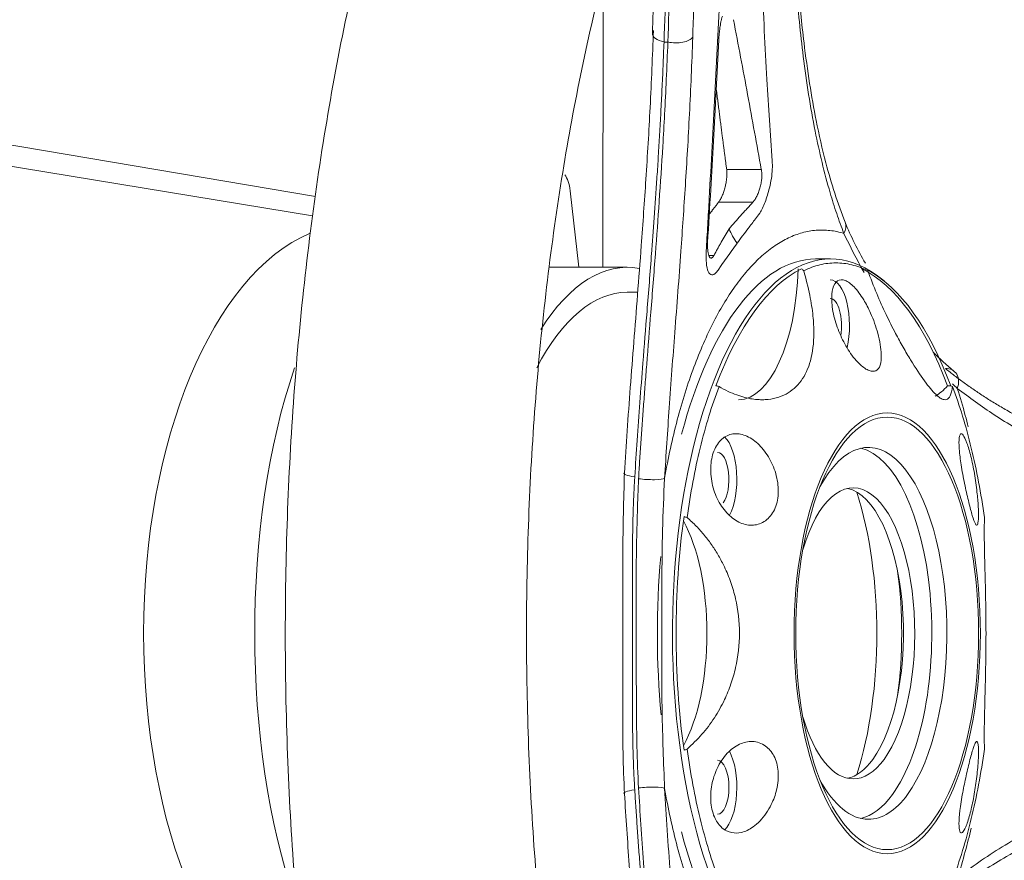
# Model space of a CAD drawing. Header units: millimetres. Extents: x 0 to 594, y 0 to 420.
# Tile 119 of 256: x 229.61 to 235.53, y 321.88 to 326.93. Entities that reach past the tile are written whole.
import ezdxf

# ---------------------------------------------------------------- set-up
doc = ezdxf.new("R2010")
doc.units = ezdxf.units.MM
doc.layers.add('1', color=7, linetype='Continuous', true_color=0xffffff)
doc.styles.add('Arial', font='txt')
doc.dimstyles.get("Standard").update_dxf_attribs({"dimtxt": 0.18, "dimasz": 0.18, "dimexe": 0.18, "dimexo": 0.0625, "dimgap": 0.09, "dimtad": 0, "dimtih": 1, "dimtoh": 1, "dimdec": 4, "dimzin": 0, "dimdsep": 46, "dimtxsty": 'Standard', "dimcen": 0.09, "dimadec": 0, "dimazin": 0, "dimtfac": 1, "dimtdec": 4, "dimtofl": 0, "dimtmove": 0, "dimatfit": 3, "dimfxl": 0, "dimtolj": 1, "dimtzin": 0, "dimarcsym": 0})

# ---------------------------------------------------------------- blocks, each defined once
blk = doc.blocks.new('_U5')
at = {"layer": '1', "color": 18, "lineweight": 18}
for p, q in [((170.9219, 289.963), (170.9219, 380.6252)), ((338.7503, 348.6183), (338.7503, 380.6252)), ((170.9219, 378.6252), (248.7529, 378.6252)), ((338.7503, 378.6252), (260.9193, 378.6252))]:
    blk.add_line(p, q, dxfattribs=at)
at = {"layer": '1', "color": 18}
for points in [[(170.9219, 378.6252), (174.4219, 379.563), (174.4219, 377.6874)], [(338.7503, 378.6252), (335.2503, 377.6874), (335.2503, 379.563)]]:
    blk.add_solid(points, dxfattribs=at)
at = {"layer": '1', "color": 18, "linetype": 'Continuous', "lineweight": 13, "insert": (250.4384, 375.9894), "char_height": 3.5, "attachment_point": 7, "line_spacing_factor": 1.047437, "style": 'Arial'}
blk.add_mtext('\\fArial|b0|i0;\\W1.0000;3.36', dxfattribs=at)

msp = doc.modelspace()

# ---------------------------------------------------------------- linework, layer by layer
at = {"layer": '1', "color": 155, "linetype": 'Continuous', "lineweight": 13}
for p, q in [((233.1145, 327.1785), (233.1118, 325.4413)), ((233.5032, 326.7955), (233.4799, 326.7955)), ((228.0039, 326.4402), (231.384, 325.8669)), ((234.0646, 326.0287), (233.8566, 326.0287)), ((234.0142, 325.8326), (233.8079, 325.8326)), ((233.7603, 325.5126), (233.749, 325.5126)), ((233.78, 325.5126), (233.7616, 325.5126))]:
    msp.add_line(p, q, dxfattribs=at)
at = {"layer": '1', "color": 155, "linetype": 'Continuous', "lineweight": 18}
for p, q in [((231.3675, 325.7504), (229.2994, 326.0907)), ((232.9159, 325.9016), (232.968, 325.4413)), ((234.4815, 325.4913), (234.3909, 325.4913)), ((233.258, 325.4413), (232.7908, 325.4413)), ((234.8025, 325.3595), (234.7878, 325.3713)), ((233.3215, 325.2913), (233.258, 325.2913)), ((235.2039, 324.7298), (235.1846, 324.7298)), ((233.8015, 324.3288), (233.8015, 324.3288))]:
    msp.add_line(p, q, dxfattribs=at)
at = {"layer": '1', "color": 155, "linetype": 'Continuous', "lineweight": 13}
for centre, major_axis, ratio, start_param, end_param in [((233.5228, 326.844), (-0.1124, 0.0038), 0.476596, 0.016791, 1.195354), ((233.5461, 326.844), (0.1124, -0.0038), 0.476596, 4.336946, 5.966683), ((234.4632, 325.6713), (-0.1047, -0.0411), 0.773237, 2.378662, 3.13998), ((233.3513, 324.1951), (-0.1123, 0.0067), 0.152528, 6.064688, 7.429017), ((233.3739, 324.1831), (0.1123, -0.0067), 0.150754, 4.287179, 6.065115), ((233.3513, 322.2874), (-0.1123, -0.0067), 0.152528, 5.137354, 6.501682), ((233.3739, 322.2994), (0.1123, 0.0067), 0.150754, 0.21807, 1.996007)]:
    msp.add_ellipse(centre, major_axis=major_axis, ratio=ratio, start_param=start_param, end_param=end_param, dxfattribs=at)
at = {"layer": '1', "color": 155, "linetype": 'Continuous', "lineweight": 18}
for centre, major_axis, ratio, start_param, end_param in [((232.8547, 325.8628), (0, -0.15), 0.422618, 1.832596, 2.682029), ((234.4815, 323.2413), (0, -2.25), 0.422618, 2.813623, 6.283185), ((231.6179, 323.2413), (0, -2.4591), 0.515038, 3.355417, 6.068379), ((233.258, 323.2413), (0, -2.2), 0.422618, 3.063151, 3.733783), ((234.3909, 323.2413), (0, -2.25), 0.422618, 3.141625, 4.151451), ((234.4979, 323.2413), (0, 2.2375), 0.422618, 0.204231, 0.842967), ((233.9286, 325.4954), (0, 0.85), 0.422618, 3.141606, 4.638002), ((234.4786, 323.2413), (0, -2.2375), 0.422618, 2.298626, 2.937362), ((234.4979, 323.2413), (0, -2.2375), 0.422618, 2.298626, 2.918539), ((234.4786, 325.0913), (0, 0.275), 0.422618, 4.208098, 6.28312), ((233.258, 323.2413), (0, -2.05), 0.422618, 3.141593, 3.819882), ((234.4786, 325.0913), (0, 0.1625), 0.422618, 4.335332, 6.28312), ((232.0888, 323.2413), (0, 2.53), 0.422618, 0.88875, 2.25777), ((235.1527, 324.7295), (-0.0707, -0.0875), 0.775864, 1.97452, 3.752456), ((235.0286, 325.4954), (0, -0.85), 0.422618, 0.229083, 0.449212), ((233.8015, 324.1663), (0, -0.275), 0.422618, 0.673217, 2.769445), ((234.7081, 323.2413), (0, -1.1175), 0.422618, 0.523599, 3.805778), ((234.6174, 323.2413), (0, -1.1175), 0.422618, 0.523599, 3.045512), ((233.8015, 324.1663), (0, 0.1625), 0.422618, 3.665191, 6.283185), ((234.6174, 323.2413), (0, -0.875), 0.422618, 0.523599, 4.101186), ((234.5495, 323.2413), (0, -0.875), 0.422618, 0.523599, 3.049636), ((234.1643, 323.2413), (0, -1.4075), 0.422618, 0.923137, 2.218357), ((234.4979, 323.2413), (0, -2.2375), 0.422618, 4.393021, 5.031757), ((233.3785, 323.2413), (0, -0.85), 0.422618, 0.651764, 2.489829), ((234.3909, 323.2413), (0, -2.25), 0.422618, 4.506058, 4.93194), ((234.3909, 323.2413), (0, -1.225), 0.422618, 1.261579, 1.88008), ((234.6174, 323.2413), (0, -0.875), 0.422618, 5.323461, 6.283185), ((233.8015, 322.3163), (0, 0.275), 0.422618, 3.505265, 5.625447), ((233.8015, 322.3163), (0, 0.1625), 0.422618, 3.141625, 6.28312), ((234.5495, 323.2413), (0, -0.875), 0.422618, 0.092022, 0.523599), ((234.6174, 323.2413), (0, -0.875), 0.422618, 0, 0.523599), ((234.7081, 323.2413), (0, -1.1175), 0.422618, 5.618869, 6.283185), ((234.6174, 323.2413), (0, -1.1175), 0.422618, 0.096048, 0.523599), ((234.7081, 323.2413), (0, -1.1175), 0.422618, 0, 0.523599), ((234.3909, 323.2413), (0, -2.25), 0.422618, 5.271723, 6.28312)]:
    msp.add_ellipse(centre, major_axis=major_axis, ratio=ratio, start_param=start_param, end_param=end_param, dxfattribs=at)
for major_axis in [(0, -1.325), (0, -1.3)]:
    msp.add_ellipse((234.8214, 323.2413), major_axis=major_axis, ratio=0.422618, dxfattribs=at)
for points, knots in [([(239.3184, 325.373), (239.309, 325.4597), (239.2715, 325.7841), (239.1894, 326.3365), (239.0601, 327.0168), (238.9045, 327.6712), (238.7236, 328.2957), (238.5177, 328.8863), (238.287, 329.4391), (238.0317, 329.9506), (237.7515, 330.417), (237.4461, 330.8339), (237.1163, 331.1958), (236.7641, 331.4962), (236.3945, 331.7289), (236.0143, 331.8903), (235.6314, 331.9801), (235.2523, 332.001), (234.8817, 331.9572), (234.5224, 331.8518), (234.2377, 331.7191), (234.0754, 331.6183), (234.0236, 331.5835)], [0, 0, 0, 0, 0.019736, 0.074177, 0.128725, 0.183422, 0.238313, 0.293445, 0.348872, 0.404642, 0.460777, 0.517225, 0.57369, 0.629518, 0.683856, 0.73601, 0.7859, 0.834082, 0.881456, 0.928794, 0.976946, 1, 1, 1, 1]), ([(234.9672, 330.4573), (235.0035, 330.4743), (235.0998, 330.5111), (235.2515, 330.5452), (235.4171, 330.5416), (235.5931, 330.4964), (235.7762, 330.4077), (235.9724, 330.2696), (236.1808, 330.0746), (236.3972, 329.8174), (236.6113, 329.505), (236.8198, 329.138), (237.0192, 328.7187), (237.2065, 328.2499), (237.3787, 327.7352), (237.5332, 327.1794), (237.6681, 326.5874), (237.7804, 325.9642), (237.8434, 325.5213), (237.8693, 325.2887), (237.8707, 325.2759)], [0, 0, 0, 0, 0.035716, 0.09875, 0.170416, 0.234612, 0.292883, 0.348533, 0.407591, 0.465496, 0.523211, 0.581078, 0.639322, 0.697999, 0.757088, 0.816541, 0.876297, 0.9363, 0.996496, 1, 1, 1, 1]), ([(232.2657, 329.2231), (232.2366, 329.156), (232.1311, 328.9038), (231.9638, 328.4417), (231.7758, 327.8228), (231.6137, 327.1724), (231.4776, 326.4957), (231.3681, 325.7972), (231.2855, 325.0814), (231.2302, 324.3533), (231.2023, 323.6177), (231.202, 322.8797), (231.2293, 322.1444), (231.284, 321.4168), (231.3659, 320.7018), (231.4745, 320.0044), (231.6094, 319.3292), (231.7701, 318.6804), (231.9564, 318.063), (232.1253, 317.5934), (232.2335, 317.334), (232.2659, 317.2592)], [0, 0, 0, 0, 0.021143, 0.078157, 0.134902, 0.191393, 0.247673, 0.303787, 0.359775, 0.415673, 0.471514, 0.527331, 0.58315, 0.638994, 0.694891, 0.750874, 0.806979, 0.863246, 0.919721, 0.976457, 1, 1, 1, 1]), ([(233.5757, 317.8847), (233.5594, 317.9226), (233.4794, 318.1137), (233.3445, 318.4875), (233.1805, 319.0228), (233.0358, 319.5979), (232.9119, 320.2061), (232.8105, 320.8423), (232.733, 321.5005), (232.6803, 322.1748), (232.653, 322.8591), (232.6516, 323.5471), (232.676, 324.2326), (232.726, 324.9093), (232.8011, 325.5711), (232.9003, 326.212), (233.0226, 326.8259), (233.1661, 327.4075), (233.3294, 327.95), (233.469, 328.3421), (233.5544, 328.5475), (233.5759, 328.5975)], [0, 0, 0, 0, 0.014073, 0.069968, 0.126158, 0.182664, 0.23943, 0.296403, 0.353536, 0.410785, 0.468112, 0.525481, 0.58286, 0.640205, 0.697482, 0.754654, 0.811681, 0.868519, 0.925117, 0.981418, 1, 1, 1, 1]), ([(234.0357, 328.2728), (234.0402, 328.0726), (234.0486, 327.6978), (234.0695, 327.1302), (234.0954, 326.5992), (234.1195, 326.2438), (234.1305, 326.0815)], [0, 0, 0, 0, 0.266994, 0.499999, 0.771552, 1, 1, 1, 1]), ([(233.4586, 328.206), (233.4567, 328.1546), (233.452, 328.028), (233.4456, 327.8513), (233.4372, 327.6191), (233.4256, 327.2928), (233.4161, 327.0164), (233.4103, 326.8469)], [0, 0, 0, 0, 0.113427, 0.279575, 0.390124, 0.626014, 1, 1, 1, 1]), ([(233.8529, 328.023), (233.8512, 327.9723), (233.8477, 327.8709), (233.842, 327.7183), (233.836, 327.5654), (233.8275, 327.3608), (233.8162, 327.1042), (233.8015, 326.7945), (233.7858, 326.4832), (233.7692, 326.1703), (233.7547, 325.9082), (233.7442, 325.724), (233.7382, 325.6186), (233.7351, 325.5658), (233.7336, 325.5394)], [0, 0, 0, 0, 0.0625, 0.125, 0.1875, 0.25, 0.375, 0.5, 0.625, 0.75, 0.875, 0.9375, 0.96875, 1, 1, 1, 1]), ([(234.5681, 325.7122), (234.5241, 325.8262), (234.46, 326.0245), (234.396, 326.3075), (234.3536, 326.5488), (234.3156, 326.822), (234.2793, 327.19), (234.263, 327.4878), (234.2575, 327.6651)], [0, 0, 0, 0, 0.210412, 0.35067, 0.468082, 0.591008, 0.763756, 1, 1, 1, 1]), ([(233.8091, 326.8087), (233.8093, 326.8109), (233.8095, 326.8153), (233.8099, 326.822), (233.8104, 326.8288), (233.8109, 326.8356), (233.8115, 326.8424), (233.8126, 326.8538), (233.8144, 326.8698), (233.817, 326.8896), (233.8201, 326.9081), (233.823, 326.9228), (233.8257, 326.9342), (233.8281, 326.9429), (233.8297, 326.9476), (233.8305, 326.95)], [0, 0, 0, 0, 0.042059, 0.083813, 0.125384, 0.166894, 0.208467, 0.250222, 0.374731, 0.500109, 0.62425, 0.750065, 0.832912, 0.915878, 1, 1, 1, 1]), ([(233.8977, 326.9296), (233.9261, 326.7794), (233.9831, 326.4789), (234.0374, 326.1788), (234.0646, 326.0287)], [0, 0, 0, 0, 0.5, 1, 1, 1, 1]), ([(233.2419, 324.2054), (233.2473, 324.2898), (233.2583, 324.4619), (233.2776, 324.7239), (233.2987, 324.9964), (233.3211, 325.2808), (233.3462, 325.6084), (233.3725, 325.9853), (233.3987, 326.4183), (233.4104, 326.711), (233.4165, 326.8643)], [0, 0, 0, 0, 0.090748, 0.185213, 0.284382, 0.388966, 0.499477, 0.650349, 0.816962, 1, 1, 1, 1]), ([(233.7419, 325.5878), (233.7482, 325.6951), (233.7602, 325.8985), (233.7828, 326.3052), (233.7985, 326.605), (233.8091, 326.8087)], [0, 0, 0, 0, 0.263762, 0.5, 1, 1, 1, 1]), ([(234.1305, 326.0815), (234.1311, 326.065), (234.1323, 326.0329), (234.1261, 325.9761), (234.1123, 325.9083), (234.0892, 325.8316), (234.0579, 325.7684), (234.023, 325.7238), (233.9889, 325.6795), (233.9521, 325.6308), (233.9302, 325.601), (233.9191, 325.586)], [0, 0, 0, 0, 0.086478, 0.168081, 0.250463, 0.3775, 0.499699, 0.590468, 0.74964, 0.873789, 1, 1, 1, 1]), ([(233.8566, 326.0287), (233.8568, 326.0272), (233.8572, 326.024), (233.8577, 326.0182), (233.858, 326.0112), (233.8581, 326.0026), (233.8578, 325.9925), (233.8566, 325.9751), (233.8536, 325.9522), (233.8474, 325.9234), (233.8397, 325.8968), (233.8316, 325.8752), (233.8247, 325.8601), (233.8191, 325.8495), (233.8135, 325.8402), (233.8098, 325.8351), (233.8079, 325.8326)], [0, 0, 0, 0, 0.027262, 0.060292, 0.099087, 0.143649, 0.193976, 0.250067, 0.392143, 0.49985, 0.630494, 0.749471, 0.813745, 0.876894, 0.938964, 1, 1, 1, 1]), ([(234.0646, 326.0287), (234.065, 326.0272), (234.0656, 326.0241), (234.0664, 326.0193), (234.0675, 326.0109), (234.0683, 325.9982), (234.0678, 325.978), (234.0649, 325.9532), (234.059, 325.9251), (234.0504, 325.8971), (234.0417, 325.8758), (234.0337, 325.8602), (234.0274, 325.8496), (234.0208, 325.8401), (234.0164, 325.8351), (234.0142, 325.8326)], [0, 0, 0, 0, 0.027613, 0.055371, 0.08337, 0.165962, 0.250006, 0.371018, 0.499864, 0.619379, 0.74945, 0.810042, 0.874518, 0.940585, 1, 1, 1, 1]), ([(234.0142, 325.8326), (234.0127, 325.8309), (234.0112, 325.8291), (234.0081, 325.8257), (234.0066, 325.824), (234.002, 325.819), (233.9989, 325.8157), (233.9928, 325.8092), (233.9898, 325.8059), (233.9837, 325.7993), (233.9746, 325.7895), (233.9656, 325.7795), (233.9536, 325.7662), (233.9476, 325.7596), (233.9296, 325.7396), (233.9178, 325.7263), (233.8943, 325.6995), (233.8826, 325.6861), (233.871, 325.6726)], [0, 0, 0, 0, 0.03125, 0.03125, 0.0625, 0.0625, 0.125, 0.125, 0.1875, 0.1875, 0.25, 0.375, 0.375, 0.5, 0.5, 0.75, 0.75, 1, 1, 1, 1]), ([(234.6902, 325.4655), (234.6902, 325.4655), (234.6441, 325.545), (234.6037, 325.6272), (234.5681, 325.7122)], [0, 0, 0, 0, 0.000018, 1, 1, 1, 1]), ([(233.871, 325.6726), (233.863, 325.6594), (233.8552, 325.6461), (233.8396, 325.6194), (233.8319, 325.6061), (233.8205, 325.586), (233.8168, 325.5794), (233.8093, 325.566), (233.8037, 325.556), (233.7982, 325.5459), (233.7945, 325.5391), (233.7927, 325.5357), (233.789, 325.529), (233.7872, 325.5256), (233.7845, 325.5207), (233.7836, 325.519), (233.7818, 325.5158), (233.7809, 325.5142), (233.78, 325.5126)], [0, 0, 0, 0, 0.25, 0.25, 0.5, 0.5, 0.625, 0.625, 0.75, 0.8125, 0.8125, 0.875, 0.875, 0.9375, 0.9375, 0.96875, 0.96875, 1, 1, 1, 1]), ([(233.9191, 325.586), (233.8998, 325.6135), (233.8831, 325.6426), (233.8711, 325.6724), (233.871, 325.6726)], [0, 0, 0, 0, 0.992069, 1, 1, 1, 1]), ([(233.7336, 325.5394), (233.7304, 325.4853), (233.737, 325.4174), (233.7653, 325.3912), (233.7885, 325.4019), (233.8087, 325.4295), (233.8291, 325.4597), (233.855, 325.4967), (233.8867, 325.5414), (233.9082, 325.5712), (233.9191, 325.586)], [0, 0, 0, 0, 0.25, 0.375, 0.5, 0.5625, 0.625, 0.75, 0.875, 1, 1, 1, 1]), ([(233.78, 325.5126), (233.7794, 325.5116), (233.7782, 325.5094), (233.7763, 325.5064), (233.7743, 325.5036), (233.7716, 325.5004), (233.7683, 325.4976), (233.7632, 325.4953), (233.7573, 325.4966), (233.7513, 325.5046), (233.7467, 325.5183), (233.744, 325.5343), (233.7426, 325.5491), (233.7419, 325.5613), (233.7417, 325.5742), (233.7418, 325.5833), (233.7419, 325.5878)], [0, 0, 0, 0, 0.028522, 0.058837, 0.091011, 0.125139, 0.188879, 0.250046, 0.380112, 0.499863, 0.628495, 0.749414, 0.813612, 0.876265, 0.938098, 1, 1, 1, 1]), ([(233.8105, 324.7249), (233.8287, 324.7147), (233.864, 324.695), (233.9158, 324.6736), (233.9642, 324.6585), (234.0091, 324.6494), (234.0504, 324.6453), (234.122, 324.6454), (234.2154, 324.67), (234.2793, 324.7254), (234.3287, 324.7926), (234.3675, 324.8775), (234.3842, 325.0166), (234.3764, 325.1528), (234.3578, 325.2789), (234.3331, 325.3717), (234.32, 325.421)], [0, 0, 0, 0, 0.048493, 0.094256, 0.137299, 0.177632, 0.21527, 0.25023, 0.379395, 0.499229, 0.500099, 0.620302, 0.749867, 0.822427, 0.905773, 1, 1, 1, 1]), ([(234.32, 325.421), (234.3516, 325.4366), (234.3835, 325.4483), (234.4477, 325.464), (234.4799, 325.4679), (234.5444, 325.4679), (234.5767, 325.464), (234.6409, 325.4483), (234.6728, 325.4366), (234.7043, 325.421)], [0, 0, 0, 0, 0.25, 0.25, 0.5, 0.5, 0.75, 0.75, 1, 1, 1, 1]), ([(235.2139, 324.7249), (235.2121, 324.7137), (235.2086, 324.6917), (235.2005, 324.6686), (235.1905, 324.6532), (235.1783, 324.6455), (235.1623, 324.6447), (235.1415, 324.6536), (235.1052, 324.6834), (235.0482, 324.7508), (234.9775, 324.8578), (234.9174, 324.9595), (234.8675, 325.0508), (234.8135, 325.1587), (234.7562, 325.2854), (234.722, 325.3748), (234.7043, 325.421)], [0, 0, 0, 0, 0.053678, 0.10502, 0.154526, 0.202713, 0.250119, 0.312843, 0.374717, 0.49922, 0.624172, 0.686443, 0.749506, 0.829019, 0.91171, 1, 1, 1, 1]), ([(234.7649, 325.0448), (234.754, 325.0851), (234.7287, 325.1565), (234.6774, 325.2549), (234.6235, 325.3283), (234.5667, 325.3693), (234.52, 325.3667), (234.4913, 325.3205), (234.4845, 325.2398), (234.5005, 325.1383), (234.5393, 325.0294), (234.5939, 324.9293), (234.656, 324.8534), (234.7139, 324.8153), (234.7562, 324.8146), (234.783, 324.8489), (234.7895, 324.9238), (234.7772, 324.9989), (234.7649, 325.0448)], [0, 0, 0, 0, 0.07295, 0.124959, 0.189779, 0.249765, 0.31127, 0.374683, 0.43218, 0.499864, 0.562455, 0.624903, 0.692126, 0.749655, 0.802448, 0.858287, 0.916863, 1, 1, 1, 1]), ([(235.1717, 324.8326), (235.1899, 324.8182), (235.2267, 324.789), (235.2842, 324.7464), (235.3442, 324.7043), (235.4069, 324.6627), (235.4722, 324.6218), (235.5766, 324.5602), (235.7311, 324.4787), (235.9311, 324.39), (236.1424, 324.3128), (236.3252, 324.2592), (236.4892, 324.2206), (236.6326, 324.1926), (236.7333, 324.1788), (236.7859, 324.1717)], [0, 0, 0, 0, 0.039358, 0.079705, 0.121045, 0.163382, 0.206718, 0.251058, 0.36803, 0.500817, 0.62068, 0.749798, 0.82546, 0.90886, 1, 1, 1, 1]), ([(233.6183, 323.9373), (233.6284, 324.0098), (233.6401, 324.0811), (233.6664, 324.2204), (233.6811, 324.2885), (233.7134, 324.4207), (233.7309, 324.4848), (233.7687, 324.6085), (233.789, 324.668), (233.8105, 324.7249)], [0, 0, 0, 0, 0.25, 0.25, 0.5, 0.5, 0.75, 0.75, 1, 1, 1, 1]), ([(235.2139, 324.7249), (235.2353, 324.668), (235.2556, 324.6085), (235.2934, 324.4848), (235.311, 324.4207), (235.3432, 324.2885), (235.3579, 324.2204), (235.3843, 324.0811), (235.3959, 324.0098), (235.406, 323.9373)], [0, 0, 0, 0, 0.25, 0.25, 0.5, 0.5, 0.75, 0.75, 1, 1, 1, 1]), ([(234.1322, 324.2543), (234.1471, 324.2205), (234.1684, 324.1478), (234.1682, 324.038), (234.1304, 323.9495), (234.0662, 323.8963), (233.9879, 323.8859), (233.9085, 323.9148), (233.838, 323.9803), (233.7845, 324.0736), (233.7578, 324.1841), (233.7609, 324.2942), (233.7969, 324.3828), (233.8561, 324.4368), (233.9304, 324.4464), (234.0078, 324.4162), (234.0793, 324.35), (234.1174, 324.2881), (234.1322, 324.2543)], [0, 0, 0, 0, 0.062763, 0.12485, 0.186976, 0.249744, 0.312458, 0.374956, 0.437526, 0.499868, 0.562243, 0.624593, 0.687027, 0.749626, 0.81214, 0.874705, 0.937208, 1, 1, 1, 1]), ([(235.3613, 324.0908), (235.3573, 324.1264), (235.3472, 324.2012), (235.325, 324.308), (235.3004, 324.3926), (235.2774, 324.4387), (235.2603, 324.4456), (235.2513, 324.4115), (235.2543, 324.3387), (235.2674, 324.2414), (235.288, 324.1306), (235.3126, 324.0251), (235.3343, 323.941), (235.3526, 323.8927), (235.3645, 323.8873), (235.3686, 323.9104), (235.3706, 323.947), (235.3705, 323.9953), (235.3648, 324.06), (235.3613, 324.0908)], [0, 0, 0, 0, 0.064111, 0.124902, 0.185671, 0.24983, 0.305392, 0.374959, 0.437543, 0.499911, 0.565654, 0.624581, 0.683668, 0.74969, 0.812264, 0.874809, 0.875559, 0.944601, 1, 1, 1, 1]), ([(233.2419, 322.2772), (233.2386, 322.3592), (233.2321, 322.5202), (233.2318, 322.7615), (233.2322, 323.0009), (233.2328, 323.3202), (233.229, 323.7245), (233.2376, 324.0439), (233.2419, 324.2054)], [0, 0, 0, 0, 0.128879, 0.252813, 0.375222, 0.500074, 0.747258, 1, 1, 1, 1]), ([(233.3041, 324.1823), (233.3034, 324.1715), (233.3021, 324.1498), (233.3004, 324.1171), (233.2988, 324.0839), (233.2973, 324.0503), (233.296, 324.0162), (233.2948, 323.9818), (233.293, 323.9207), (233.2911, 323.8307), (233.2899, 323.7149), (233.2896, 323.5961), (233.2898, 323.4828), (233.2903, 323.3633), (233.2905, 323.2413), (233.2903, 323.1193), (233.2898, 322.9998), (233.2896, 322.8865), (233.2899, 322.7676), (233.2911, 322.6518), (233.2932, 322.5532), (233.2956, 322.4751), (233.298, 322.4157), (233.3007, 322.3575), (233.303, 322.3192), (233.3041, 322.3003)], [0, 0, 0, 0, 0.017339, 0.034884, 0.052636, 0.070597, 0.088766, 0.107146, 0.125736, 0.186416, 0.250762, 0.310163, 0.375446, 0.430818, 0.5, 0.56918, 0.624555, 0.689835, 0.749239, 0.813582, 0.874265, 0.906658, 0.938409, 0.969521, 1, 1, 1, 1]), ([(233.6183, 323.9373), (233.6371, 323.9205), (233.6738, 323.8875), (233.7241, 323.8309), (233.7691, 323.7711), (233.8089, 323.7078), (233.8476, 323.6339), (233.8829, 323.5483), (233.921, 323.417), (233.9423, 323.2425), (233.9213, 323.0677), (233.8834, 322.9356), (233.8414, 322.8335), (233.7838, 322.7305), (233.7083, 322.6287), (233.649, 322.5736), (233.6183, 322.5452)], [0, 0, 0, 0, 0.053678, 0.10502, 0.154526, 0.202713, 0.250119, 0.312843, 0.374717, 0.49922, 0.624172, 0.686443, 0.749506, 0.829019, 0.91171, 1, 1, 1, 1]), ([(235.406, 322.5452), (235.4056, 322.5621), (235.4048, 322.595), (235.4049, 322.6516), (235.4057, 322.7114), (235.4071, 322.7748), (235.4089, 322.8486), (235.4112, 322.9342), (235.4142, 323.0655), (235.4162, 323.2401), (235.4143, 323.4149), (235.4112, 323.5469), (235.4085, 323.649), (235.406, 323.752), (235.4044, 323.8539), (235.4055, 323.9089), (235.406, 323.9373)], [0, 0, 0, 0, 0.053678, 0.10502, 0.154526, 0.202713, 0.250119, 0.312843, 0.374717, 0.49922, 0.624172, 0.686443, 0.749506, 0.829019, 0.91171, 1, 1, 1, 1]), ([(234.0572, 322.1144), (234.0831, 322.1416), (234.1236, 322.2007), (234.1631, 322.3069), (234.1718, 322.4133), (234.146, 322.5077), (234.0896, 322.5731), (234.0146, 322.5985), (233.9322, 322.5805), (233.8559, 322.5244), (233.7973, 322.4369), (233.7621, 322.3295), (233.7567, 322.2199), (233.7814, 322.1283), (233.8273, 322.0671), (233.8828, 322.0396), (233.9482, 322.041), (234.0072, 322.0687), (234.0439, 322.1005), (234.0572, 322.1144)], [0, 0, 0, 0, 0.071724, 0.124847, 0.188662, 0.249453, 0.306659, 0.374533, 0.43716, 0.49958, 0.566603, 0.624366, 0.687479, 0.749158, 0.800766, 0.856258, 0.903656, 0.963176, 1, 1, 1, 1]), ([(235.3399, 322.2487), (235.3464, 322.283), (235.3586, 322.3579), (235.3676, 322.454), (235.3721, 322.5367), (235.3677, 322.5904), (235.3559, 322.5954), (235.3406, 322.559), (235.3196, 322.4883), (235.2965, 322.3881), (235.2733, 322.2776), (235.2575, 322.1743), (235.2513, 322.0927), (235.2558, 322.0436), (235.2712, 322.0363), (235.2931, 322.0728), (235.3179, 322.1457), (235.3331, 322.2135), (235.3399, 322.2487)], [0, 0, 0, 0, 0.059612, 0.125015, 0.172919, 0.249949, 0.320962, 0.374786, 0.438379, 0.499687, 0.556511, 0.624758, 0.687254, 0.749902, 0.817793, 0.876791, 0.93891, 1, 1, 1, 1]), ([(233.8105, 321.7576), (233.789, 321.8145), (233.7687, 321.8741), (233.7309, 321.9977), (233.7134, 322.0619), (233.6811, 322.1941), (233.6664, 322.2621), (233.6401, 322.4015), (233.6284, 322.4727), (233.6183, 322.5452)], [0, 0, 0, 0, 0.25, 0.25, 0.5, 0.5, 0.75, 0.75, 1, 1, 1, 1]), ([(235.406, 322.5452), (235.3959, 322.4727), (235.3843, 322.4015), (235.3579, 322.2621), (235.3432, 322.1941), (235.311, 322.0619), (235.2934, 321.9977), (235.2556, 321.8741), (235.2353, 321.8145), (235.2139, 321.7576)], [0, 0, 0, 0, 0.25, 0.25, 0.5, 0.5, 0.75, 0.75, 1, 1, 1, 1]), ([(236.7859, 322.3109), (236.7519, 322.3064), (236.6851, 322.2976), (236.587, 322.2809), (236.4926, 322.2622), (236.402, 322.2415), (236.3152, 322.2192), (236.2322, 322.1956), (236.1529, 322.1709), (236.0775, 322.1454), (236.0057, 322.1193), (235.8865, 322.0728), (235.7295, 322.0031), (235.5529, 321.9099), (235.4075, 321.8213), (235.2847, 321.7381), (235.2088, 321.6789), (235.1717, 321.6499)], [0, 0, 0, 0, 0.058881, 0.115799, 0.170756, 0.223751, 0.274784, 0.323857, 0.370969, 0.416121, 0.459313, 0.500545, 0.633156, 0.749477, 0.836763, 0.920261, 1, 1, 1, 1]), ([(233.4165, 319.6183), (233.4136, 319.6961), (233.408, 319.8482), (233.3969, 320.0754), (233.3847, 320.2946), (233.3715, 320.5058), (233.3578, 320.7089), (233.3367, 321.0026), (233.3071, 321.3807), (233.2708, 321.838), (233.2513, 322.1345), (233.2419, 322.2772)], [0, 0, 0, 0, 0.093339, 0.182511, 0.267601, 0.34869, 0.425864, 0.499221, 0.680596, 0.846394, 1, 1, 1, 1])]:
    msp.add_open_spline(points, degree=3, knots=knots, dxfattribs=at)
for points, degree in [([(233.53, 328.206), (233.5127, 327.736), (233.4957, 327.2659), (233.4799, 326.7955)], 3), ([(233.7931, 326.5207), (233.8272, 326.249), (233.8566, 326.0287)], 2), ([(233.8079, 325.8326), (233.7776, 325.7938), (233.7482, 325.755)], 2), ([(234.32, 325.421), (234.3154, 325.4247), (234.3108, 325.4285), (234.3061, 325.4323)], 3), ([(235.2222, 324.8179), (235.1791, 324.8541), (235.1375, 324.8919), (235.0976, 324.9313)], 3), ([(233.7919, 324.7298), (233.7981, 324.7281), (233.8043, 324.7265), (233.8105, 324.7249)], 3), ([(235.2039, 324.7298), (235.2072, 324.7281), (235.2105, 324.7265), (235.2139, 324.7249)], 3), ([(233.6001, 323.9438), (233.6062, 323.9416), (233.6123, 323.9395), (233.6183, 323.9373)], 3), ([(233.6183, 322.5452), (233.6123, 322.543), (233.6062, 322.5409), (233.6001, 322.5388)], 3)]:
    msp.add_open_spline(points, degree=degree, dxfattribs=at)
at = {"layer": '1', "color": 155, "linetype": 'Continuous', "lineweight": 13}
for points in [[(233.5032, 326.7955), (233.519, 327.2659), (233.536, 327.736), (233.5534, 328.206)], [(234.6821, 325.4111), (234.6384, 325.4869), (234.5996, 325.566), (234.5609, 325.6451)], [(235.2429, 324.7134), (235.2333, 324.7222), (235.2237, 324.7311), (235.2142, 324.74)]]:
    msp.add_open_spline(points, degree=3, dxfattribs=at)
for points, knots in [([(233.701, 328.206), (233.6982, 328.1297), (233.6908, 327.9283), (233.6788, 327.5919), (233.6653, 327.2075), (233.6566, 326.9482), (233.6524, 326.8237)], [0, 0, 0, 0, 0.165696, 0.437224, 0.729972, 1, 1, 1, 1]), ([(234.5609, 325.6451), (234.5463, 325.6845), (234.5166, 325.7644), (234.454, 325.9645), (234.3807, 326.2721), (234.3156, 326.6866), (234.2695, 327.1458), (234.2555, 327.4668), (234.248, 327.6373)], [0, 0, 0, 0, 0.069806, 0.141569, 0.342376, 0.569697, 0.771366, 1, 1, 1, 1]), ([(233.4799, 326.7955), (233.478, 326.7475), (233.4744, 326.6529), (233.4679, 326.5119), (233.461, 326.3747), (233.4536, 326.2413), (233.4459, 326.1118), (233.4379, 325.9865), (233.4297, 325.8654), (233.4215, 325.7487), (233.4133, 325.6364), (233.3992, 325.4472), (233.3791, 325.1917), (233.3548, 324.8917), (233.3349, 324.6328), (233.3183, 324.405), (233.3087, 324.2554), (233.3041, 324.1823)], [0, 0, 0, 0, 0.058763, 0.115577, 0.170441, 0.223355, 0.274321, 0.323338, 0.370407, 0.415529, 0.458702, 0.499929, 0.632621, 0.74897, 0.836412, 0.92008, 1, 1, 1, 1]), ([(233.3267, 324.1705), (233.3289, 324.2067), (233.3335, 324.28), (233.3409, 324.3909), (233.3489, 324.5041), (233.3574, 324.6197), (233.3663, 324.7376), (233.3807, 324.9223), (233.402, 325.1858), (233.4277, 325.5126), (233.4519, 325.8453), (233.47, 326.1239), (233.4839, 326.3676), (233.4945, 326.577), (233.5002, 326.7206), (233.5032, 326.7955)], [0, 0, 0, 0, 0.039358, 0.079705, 0.121045, 0.163382, 0.206718, 0.251058, 0.36803, 0.500817, 0.62068, 0.749798, 0.82546, 0.90886, 1, 1, 1, 1]), ([(233.6524, 326.8237), (233.6496, 326.746), (233.6441, 326.5942), (233.6333, 326.3674), (233.6214, 326.1488), (233.6086, 325.9382), (233.5953, 325.736), (233.5748, 325.4428), (233.546, 325.0655), (233.511, 324.6097), (233.4923, 324.3145), (233.4833, 324.173)], [0, 0, 0, 0, 0.093456, 0.182706, 0.26783, 0.348905, 0.426012, 0.499244, 0.681367, 0.847146, 1, 1, 1, 1]), ([(234.5609, 325.6451), (234.5333, 325.6536), (234.5055, 325.6594), (234.4498, 325.6656), (234.422, 325.6661), (234.3663, 325.6616), (234.3385, 325.6566), (234.2831, 325.6414), (234.2556, 325.6312), (234.201, 325.6053), (234.1739, 325.5898), (234.1203, 325.5535), (234.0938, 325.5327), (234.0417, 325.4862), (234.016, 325.4605), (233.9657, 325.4041), (233.941, 325.3735), (233.8927, 325.3075), (233.8691, 325.2722), (233.8233, 325.1972), (233.8011, 325.1575), (233.758, 325.0739), (233.7372, 325.0301), (233.6971, 324.9384), (233.6778, 324.8907), (233.6411, 324.7916), (233.6235, 324.7403), (233.5903, 324.6345), (233.5746, 324.58), (233.5451, 324.4682), (233.5313, 324.4108), (233.5058, 324.2936), (233.494, 324.2338), (233.4833, 324.173)], [0, 0, 0, 0, 0.0625, 0.0625, 0.125, 0.125, 0.1875, 0.1875, 0.25, 0.25, 0.3125, 0.3125, 0.375, 0.375, 0.4375, 0.4375, 0.5, 0.5, 0.5625, 0.5625, 0.625, 0.625, 0.6875, 0.6875, 0.75, 0.75, 0.8125, 0.8125, 0.875, 0.875, 0.9375, 0.9375, 1, 1, 1, 1]), ([(236.8703, 324.0549), (236.816, 324.0623), (236.7099, 324.0767), (236.5556, 324.1073), (236.4094, 324.1424), (236.2713, 324.1819), (236.1413, 324.2246), (235.9565, 324.2935), (235.7284, 324.3984), (235.4677, 324.5459), (235.3158, 324.6591), (235.2429, 324.7134)], [0, 0, 0, 0, 0.093456, 0.182706, 0.26783, 0.348905, 0.426012, 0.499244, 0.681367, 0.847146, 1, 1, 1, 1]), ([(235.3091, 324.4818), (235.3032, 324.5053), (235.2971, 324.5285), (235.2758, 324.607), (235.2598, 324.661), (235.2429, 324.7134)], [0, 0, 0, 0, 0.293161, 0.293161, 1, 1, 1, 1]), ([(233.4833, 324.173), (233.4784, 324.0693), (233.4687, 323.864), (233.4671, 323.5527), (233.4662, 323.1902), (233.4653, 322.7739), (233.4773, 322.4643), (233.4833, 322.3096)], [0, 0, 0, 0, 0.167748, 0.332002, 0.500033, 0.750141, 1, 1, 1, 1]), ([(233.3267, 322.3121), (233.323, 322.395), (233.3149, 322.5804), (233.3132, 322.8907), (233.3136, 323.2954), (233.3108, 323.7303), (233.3219, 324.0386), (233.3267, 324.1705)], [0, 0, 0, 0, 0.134678, 0.301282, 0.500039, 0.786063, 1, 1, 1, 1]), ([(235.2429, 321.7692), (235.2854, 321.8018), (235.3724, 321.8684), (235.5142, 321.9604), (235.6682, 322.0495), (235.836, 322.1343), (236.0361, 322.2213), (236.2758, 322.3047), (236.5611, 322.3813), (236.764, 322.4117), (236.8703, 322.4276)], [0, 0, 0, 0, 0.090223, 0.184414, 0.283579, 0.388437, 0.499495, 0.650163, 0.816781, 1, 1, 1, 1]), ([(233.3041, 322.3003), (233.3063, 322.2642), (233.3109, 322.1913), (233.3184, 322.0809), (233.3263, 321.9681), (233.3348, 321.8531), (233.3437, 321.7358), (233.358, 321.5518), (233.3792, 321.2896), (233.4048, 320.9643), (233.4288, 320.6331), (233.4468, 320.3557), (233.4607, 320.113), (233.4713, 319.9046), (233.4769, 319.7616), (233.4799, 319.687)], [0, 0, 0, 0, 0.039364, 0.079713, 0.121054, 0.163388, 0.206719, 0.25105, 0.368041, 0.500799, 0.620679, 0.749788, 0.825497, 0.9089, 1, 1, 1, 1]), ([(233.5032, 319.687), (233.5013, 319.7354), (233.4977, 319.8305), (233.4912, 319.9724), (233.4842, 320.1105), (233.4767, 320.2447), (233.4689, 320.3749), (233.4609, 320.5009), (233.4527, 320.6227), (233.4444, 320.74), (233.4362, 320.8529), (233.4219, 321.0429), (233.4017, 321.2995), (233.3773, 321.6007), (233.3574, 321.8605), (233.3408, 322.0888), (233.3313, 322.2388), (233.3267, 322.3121)], [0, 0, 0, 0, 0.058881, 0.115799, 0.170756, 0.223751, 0.274784, 0.323857, 0.370969, 0.416121, 0.459313, 0.500545, 0.633156, 0.749477, 0.836763, 0.920261, 1, 1, 1, 1]), ([(233.4833, 322.3096), (233.494, 322.2487), (233.5058, 322.1889), (233.5313, 322.0717), (233.5451, 322.0144), (233.5746, 321.9025), (233.5903, 321.848), (233.6235, 321.7422), (233.6411, 321.6909), (233.6778, 321.5919), (233.6971, 321.5441), (233.7372, 321.4525), (233.758, 321.4086), (233.8011, 321.325), (233.8233, 321.2853), (233.8691, 321.2103), (233.8927, 321.175), (233.941, 321.1091), (233.9657, 321.0785), (234.016, 321.0221), (234.0417, 320.9963), (234.0938, 320.9498), (234.1203, 320.9291), (234.1739, 320.8928), (234.201, 320.8772), (234.2556, 320.8514), (234.2831, 320.8411), (234.3385, 320.8259), (234.3663, 320.821), (234.422, 320.8165), (234.4498, 320.8169), (234.5055, 320.8232), (234.5333, 320.829), (234.5609, 320.8375)], [0, 0, 0, 0, 0.0625, 0.0625, 0.125, 0.125, 0.1875, 0.1875, 0.25, 0.25, 0.3125, 0.3125, 0.375, 0.375, 0.4375, 0.4375, 0.5, 0.5, 0.5625, 0.5625, 0.625, 0.625, 0.6875, 0.6875, 0.75, 0.75, 0.8125, 0.8125, 0.875, 0.875, 0.9375, 0.9375, 1, 1, 1, 1]), ([(233.4833, 322.3096), (233.4885, 322.2259), (233.499, 322.0549), (233.5175, 321.7944), (233.5379, 321.5227), (233.5596, 321.2385), (233.5841, 320.9115), (233.6096, 320.5355), (233.6351, 320.1039), (233.6465, 319.8118), (233.6524, 319.6588)], [0, 0, 0, 0, 0.090223, 0.184414, 0.283579, 0.388437, 0.499495, 0.650163, 0.816781, 1, 1, 1, 1]), ([(235.2429, 321.7692), (235.2598, 321.8215), (235.2758, 321.8755), (235.3032, 321.9764), (235.3149, 322.0228), (235.3259, 322.07)], [0, 0, 0, 0, 0.549828, 0.549828, 1, 1, 1, 1])]:
    msp.add_open_spline(points, degree=3, knots=knots, dxfattribs=at)

# ---------------------------------------------------------------- dimensions: what is measured, and where the dimension line sits
at = {"layer": '1', "color": 18, "linetype": 'Continuous', "lineweight": 13}
dim = msp.add_linear_dim(base=(170.9219, 378.6252), p1=(338.7503, 348.6183), p2=(170.9219, 289.963), dimstyle='Standard', override={"dimtxt": 3.5, "dimasz": 3.5, "dimexe": 2, "dimexo": 0, "dimgap": 1.5, "dimtih": 1, "dimtoh": 1, "dimdec": 2, "dimlfac": 0.02, "dimdsep": 46, "dimlunit": 2, "dimtxsty": 'Arial', "dimsah": 1, "dimse1": 0, "dimse2": 0, "dimsd1": 0, "dimsd2": 0, "dimclrd": 18, "dimclre": 18, "dimclrt": 18, "dimtol": 0, "dimtm": -0.1, "dimtfac": 1, "dimtdec": 2, "dimtofl": 1, "dimtmove": 0, "dimlwd": 18, "dimlwe": 18}, dxfattribs=at)
dim.commit()
dim.dimension.update_dxf_attribs({"geometry": '_U5', "text_midpoint": (254.8361, 378.6252), "dimtype": 160})

doc.saveas('drawing.dxf')
